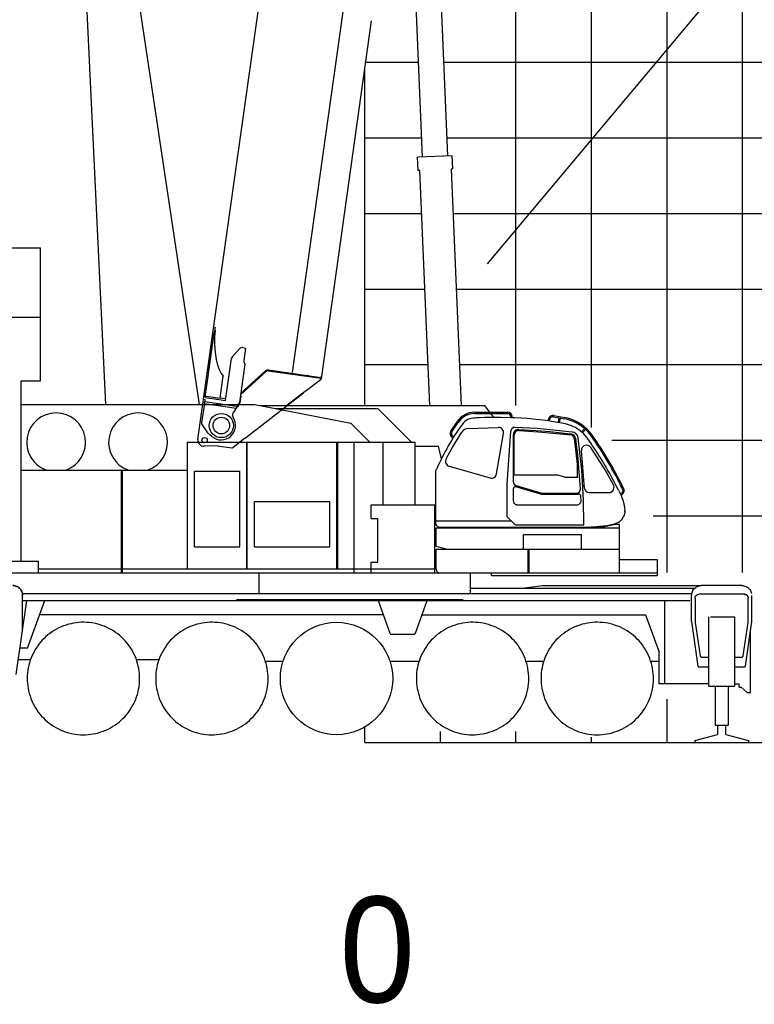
# Model space of a CAD drawing. Extents: x -441179 to 62702, y -334860 to 51651.
# Tile 28 of 68: x -248391 to -238668, y -104689 to -91663. Entities that reach past the tile are written whole.
import ezdxf

# ---------------------------------------------------------------- set-up
doc = ezdxf.new("R2010")
doc.units = 0
doc.layers.get('0').update_dxf_attribs({"linetype": 'CONTINUOUS'})

msp = doc.modelspace()

# ---------------------------------------------------------------- linework, layer by layer
at = {"color": 252, "linetype": 'Continuous'}
for p, q in [((-238822.297051, -98976.151806), (-238822.297051, -64053.715621)), ((-239822.297051, -98976.151806), (-239822.297051, -66610.302851)), ((-240822.297051, -97056.40216), (-240822.297051, -69804.833451)), ((-241822.297051, -96767.571185), (-241822.297051, -77329.752861)), ((-243822.297051, -92226.299673), (-243112.683046, -92226.299673)), ((-242782.401193, -92226.299673), (-128822.297051, -92226.299673)), ((-243822.297051, -93226.299673), (-243070.77377, -93226.299673)), ((-242740.491917, -93226.299673), (-128822.297051, -93226.299673)), ((-243822.297051, -94226.299673), (-243070.893542, -94226.299673)), ((-242656.537955, -94226.299673), (-128822.297051, -94226.299673)), ((-243822.297051, -95226.299673), (-243028.984267, -95226.299673)), ((-242614.62868, -95226.299673), (-128822.297051, -95226.299673)), ((-243822.297051, -96226.299673), (-242987.074991, -96226.299673)), ((-242572.719404, -96226.299673), (-128822.297051, -96226.299673)), ((-240554.851839, -97226.299673), (-128822.297051, -97226.299673)), ((-240005.500891, -98226.299673), (-128822.297051, -98226.299673)), ((-239822.297051, -101226.299673), (-239822.297051, -100652.351125)), ((-242822.297051, -101226.299673), (-242822.297051, -101078.775604)), ((-241822.297051, -101226.299673), (-241822.297051, -101078.775604)), ((-240822.297051, -101226.299673), (-240822.297051, -101156.47144))]:
    msp.add_line(p, q, dxfattribs=at)
at = {"color": 151, "linetype": 'Continuous'}
for p, q in [((-249744.566857, -71895.347022), (-246014.157288, -96755.171282)), ((-224656.150535, -73980.059594), (-242203.098286, -94891.697699)), ((-247828.770401, -84662.407136), (-247256.887098, -96755.171282)), ((-250145.661309, -94682.771868), (-248117.215508, -94682.771868)), ((-248117.215508, -96439.471575), (-248117.215508, -94682.771868)), ((-249861.504082, -95597.857562), (-248117.215508, -95597.857562)), ((-248371.269219, -98828.248959), (-248371.269219, -96439.471575)), ((-248371.269219, -96439.471575), (-248117.215508, -96439.471575)), ((-248371.570809, -96755.171282), (-248371.269219, -96755.171282)), ((-248371.269219, -96755.171282), (-245277.616806, -96755.171282)), ((-245277.616806, -96755.171282), (-244008.473174, -97000.397104)), ((-245213.442251, -96767.571185), (-242234.297076, -96767.571185)), ((-242168.155815, -96855.759417), (-242234.297076, -96767.571185)), ((-245003.320192, -96808.171282), (-243649.000133, -96808.171282)), ((-243207.000612, -97250.171282), (-243648.99982, -96808.171282)), ((-242368.346978, -96873.759417), (-241929.320648, -96873.759417)), ((-242367.51098, -96855.759417), (-241932.422039, -96855.759417)), ((-242116.309721, -96924.887452), (-242154.655797, -96873.759417)), ((-241322.501672, -96900.063392), (-241177.529671, -96927.112466)), ((-243758.69903, -97250.171282), (-244008.473174, -97000.397104)), ((-242684.344974, -97105.984045), (-242598.627807, -96977.916024)), ((-242669.460927, -97116.22374), (-242579.583816, -96981.065225)), ((-242020.902886, -96925.011126), (-242082.350029, -96924.634173)), ((-241891.370519, -96928.314765), (-242020.902886, -96925.011126)), ((-241835.63897, -96930.722308), (-241891.370519, -96928.314765)), ((-241891.34832, -96928.315724), (-241891.34832, -96914.759834)), ((-241873.351738, -96929.093157), (-241873.351738, -96914.829718)), ((-241395.018373, -96971.651844), (-241389.10058, -96940.346843)), ((-241379.118713, -96973.607596), (-241374.52427, -96949.303273)), ((-241325.466985, -96915.759322), (-241180.368085, -96942.832211)), ((-241191.295098, -97004.664202), (-241262.615582, -96992.343984)), ((-241261.686933, -96992.504403), (-241249.8465, -96929.868767)), ((-241245.931902, -96995.225998), (-241234.131277, -96932.80095)), ((-242668.336757, -97328.751368), (-242539.748693, -97121.665095)), ((-242658.023482, -97173.064113), (-242645.514176, -97181.38244)), ((-242455.843357, -97072.869367), (-242058.256185, -97057.604936)), ((-242079.003252, -97673.312522), (-241986.921803, -97139.061635)), ((-241937.350029, -97809.23242), (-241892.358246, -97106.748926)), ((-241857.350029, -97779.608), (-241857.350029, -97150.219539)), ((-241844.350029, -97684.634173), (-241844.350029, -97154.160171)), ((-241835.505845, -97055.127534), (-241540.703016, -97066.917476)), ((-241789.440845, -97085.891032), (-241556.231376, -97098.529794)), ((-241784.977833, -97098.318012), (-241526.665033, -97114.16171)), ((-241556.231376, -97098.529794), (-241375.76135, -97113.334703)), ((-241540.703016, -97066.917476), (-241080.310666, -97114.642314)), ((-241526.665033, -97114.16171), (-241092.605269, -97156.579291)), ((-241375.76135, -97113.334703), (-241100.365611, -97143.6115)), ((-240955.38295, -97116.008971), (-240914.330671, -97071.53658)), ((-240942.339357, -97128.416088), (-240900.954414, -97083.583544)), ((-246171.297051, -97250.171282), (-243157.597039, -97250.171282)), ((-246171.297051, -98929.871234), (-246171.297051, -97250.171282)), ((-245385.696953, -98929.871234), (-245385.696953, -97250.171282)), ((-245378.196953, -98929.871234), (-245378.196953, -97250.171282)), ((-244192.497002, -98929.871295), (-244192.497002, -97250.171282)), ((-244178.297051, -98929.871295), (-244178.297051, -97250.171282)), ((-243964.597039, -98979.818347), (-243964.597039, -97250.171282)), ((-243580.597039, -98081.671282), (-243580.597039, -97250.171282)), ((-243157.597039, -98081.671282), (-243157.597039, -97250.171282)), ((-243157.597039, -97304.571307), (-242848.427111, -97304.571307)), ((-242809.525808, -97471.424059), (-242848.427111, -97304.571307)), ((-242667.955265, -97188.074788), (-242655.108922, -97196.617485)), ((-241010.350029, -97545.123476), (-241049.713216, -97198.800591)), ((-241002.926131, -97421.378435), (-241028.359728, -97214.691688)), ((-240952.527157, -97620.737748), (-241000.060627, -97195.276016)), ((-242746.74492, -97474.448445), (-242668.336757, -97328.751367)), ((-240967.709339, -97872.894073), (-241002.926131, -97421.378436)), ((-240914.130323, -97863.594463), (-240956.639047, -97364.014058)), ((-240643.014363, -97616.924858), (-240832.437263, -97321.785307)), ((-241010.350029, -97714.634173), (-241010.350029, -97545.123476)), ((-248371.269219, -97622.171282), (-246171.297051, -97622.171282)), ((-247041.997002, -98979.871234), (-247041.997002, -97622.171282)), ((-247028.497002, -98979.871234), (-247028.497002, -97622.171282)), ((-246075.497002, -97635.171282), (-245475.497002, -97635.171282)), ((-246075.497002, -98635.171282), (-246075.497002, -97635.171282)), ((-245475.497002, -98635.171282), (-245475.497002, -97635.171282)), ((-242882.350029, -98324.634234), (-242882.350029, -97647.576678)), ((-242706.203134, -97570.626782), (-242163.460747, -97726.247454)), ((-241844.350029, -97684.634173), (-241269.34995, -97684.634173)), ((-241269.34995, -97684.634173), (-241169.350515, -97714.634173)), ((-240929.832136, -98017.323393), (-240952.527157, -97620.737748)), ((-240533.593321, -97815.333734), (-240643.014363, -97616.924859)), ((-241937.350029, -98241.734296), (-241937.350029, -97809.23242)), ((-241169.350515, -97714.634173), (-241010.350029, -97714.634173)), ((-241857.350029, -98029.833176), (-241857.350029, -97865.861247)), ((-241829.061106, -97840.952922), (-241484.31341, -97939.673724)), ((-241821.38371, -97827.391315), (-241482.305305, -97925.022351)), ((-241484.31341, -97939.673724), (-240993.325679, -97939.673724)), ((-241482.305305, -97925.022351), (-241018.195763, -97924.879408)), ((-240854.255506, -97918.59096), (-240573.226839, -97918.59096)), ((-240465.64861, -97887.050588), (-240495.161042, -97828.832345)), ((-240441.79505, -97938.407865), (-240429.965508, -97932.851824)), ((-240435.043032, -97952.94512), (-240423.223283, -97947.206982)), ((-245285.497002, -98035.171282), (-244285.497002, -98035.171282)), ((-245285.497002, -98635.171282), (-245285.497002, -98035.171282)), ((-244285.497002, -98635.171282), (-244285.497002, -98035.171282)), ((-243737.295891, -98081.671282), (-242897.295891, -98081.671282)), ((-243737.295891, -98261.671282), (-243737.295891, -98081.671282)), ((-242897.295891, -98979.818347), (-242897.295891, -98081.671282)), ((-241814.615784, -98079.614764), (-241007.464902, -98079.614764)), ((-240961.31585, -98028.16054), (-240963.42026, -97968.542167)), ((-240926.207535, -98344.630023), (-240929.832136, -98017.323393)), ((-240408.719457, -98015.322815), (-240397.507672, -98056.441268)), ((-240397.507672, -98056.441268), (-240393.569268, -98074.462054)), ((-240382.472344, -98174.862444), (-240382.38895, -98164.771757)), ((-243737.295891, -98261.671282), (-243652.295891, -98261.671282)), ((-243652.295891, -98841.671282), (-243652.295891, -98261.671282)), ((-242882.350029, -98294.634234), (-241884.450127, -98294.634234)), ((-241834.454277, -98344.630023), (-241937.350029, -98241.73427)), ((-241834.454248, -98344.630023), (-240926.207535, -98344.630023)), ((-240506.139391, -98342.871234), (-240669.003931, -98376.922991)), ((-240453.539238, -98342.871234), (-240506.139391, -98342.871234)), ((-240459.567803, -98310.6664), (-240468.952568, -98316.105853)), ((-240453.539238, -98387.834246), (-240453.539238, -98342.871234)), ((-240452.196953, -98387.834246), (-242883.539238, -98387.834246)), ((-242883.539238, -98387.834246), (-242883.539238, -98623.532122)), ((-242822.142634, -98376.922991), (-240669.003931, -98376.922991)), ((-241721.696953, -98673.571307), (-241721.696953, -98473.834246)), ((-241721.696953, -98473.834246), (-240953.539238, -98473.834246)), ((-240953.539238, -98673.571307), (-240953.539238, -98473.834246)), ((-240452.196953, -98979.818347), (-240452.196953, -98387.834246)), ((-246075.497002, -98635.171282), (-245475.497002, -98635.171282)), ((-245285.497002, -98635.171282), (-244285.497002, -98635.171282)), ((-242882.220205, -98627.18659), (-242708.575212, -98673.571307)), ((-240452.196953, -98673.571307), (-242878.997002, -98673.571307)), ((-242878.997002, -98928.971301), (-242878.997002, -98673.571307)), ((-241661.297051, -98979.818347), (-241661.297051, -98673.571307)), ((-241648.096855, -98979.818347), (-241648.096855, -98673.571307)), ((-249863.385692, -98826.64049), (-248140.588066, -98826.64049)), ((-248140.588066, -98979.818347), (-248140.588066, -98826.64049)), ((-243737.295891, -98979.871234), (-243737.295891, -98841.671282)), ((-243737.295891, -98841.671282), (-243652.295891, -98841.671282)), ((-240452.196953, -98805.671282), (-239952.297051, -98805.671282)), ((-239952.297051, -98805.671282), (-239952.297051, -99014.171282)), ((-250139.297051, -98979.818347), (-239952.297051, -98979.818347)), ((-248140.711773, -98929.871234), (-242897.295891, -98929.871234)), ((-245220.907524, -99252.171282), (-245220.907524, -98979.818347)), ((-242423.686577, -99252.171282), (-242423.686577, -98980.571307)), ((-242145.494743, -99014.171282), (-242145.494743, -98979.818347)), ((-242145.494743, -99014.171282), (-239952.297051, -99014.171282)), ((-248353.602445, -99252.171282), (-239494.45623, -99252.171282)), ((-242423.686577, -99183.571284), (-239464.288301, -99183.571284)), ((-241743.906396, -99183.571284), (-241471.602338, -99149.171282)), ((-241471.602338, -99149.171282), (-239383.723418, -99149.171282)), ((-238832.297051, -99149.171282), (-239367.297051, -99149.171282)), ((-248436.080254, -100327.572283), (-248297.634832, -99349.171282)), ((-248352.297051, -99735.47127), (-248352.297051, -99279.171282)), ((-248352.297051, -99349.171282), (-239520.297051, -99349.171282)), ((-248289.721029, -99979.171282), (-248060.419332, -99349.171282)), ((-245521.297051, -99332.585497), (-242521.297051, -99332.585497)), ((-243647.167826, -99349.171282), (-243491.087792, -99777.997515)), ((-243153.506279, -99777.997515), (-242997.426319, -99349.171282)), ((-239851.297051, -100449.171282), (-239851.297051, -99349.171282)), ((-239497.297051, -99625.47127), (-239497.297051, -99279.171282)), ((-239451.797051, -99315.171282), (-239451.797051, -99640.171282)), ((-238797.797051, -99265.171282), (-239401.797051, -99265.171282)), ((-238747.797051, -99640.171282), (-238747.797051, -99315.171282)), ((-238702.297051, -99625.47127), (-238702.297051, -99281.080309)), ((-243578.7414, -99537.171282), (-248128.845871, -99537.171282)), ((-243065.852712, -99537.171282), (-240101.860283, -99537.171282)), ((-240108.272643, -99537.171282), (-239929.084404, -100029.486521)), ((-239497.297051, -99625.47127), (-239413.513848, -100217.572344)), ((-239451.797051, -99640.171282), (-239384.405937, -100078.21242)), ((-239268.784844, -100482.171282), (-239268.784844, -99564.171282)), ((-239248.108574, -99564.171282), (-238930.809258, -99564.171282)), ((-238930.809258, -99564.171282), (-238930.809258, -100482.171282)), ((-238815.188164, -100078.21242), (-238747.797051, -99640.171282)), ((-238786.080254, -100217.572344), (-238702.297051, -99625.47127)), ((-238716.797051, -100563.171282), (-238716.797051, -99727.943666)), ((-243472.293938, -99791.157122), (-243172.300164, -99791.157122)), ((-248289.721029, -99979.171282), (-248386.780914, -99979.171282)), ((-239929.084404, -100449.171282), (-239929.084404, -100029.486521)), ((-248408.006172, -100129.171282), (-248250.31891, -100129.171282)), ((-246846.760674, -100129.171282), (-246547.882012, -100129.171282)), ((-245139.723715, -100149.171282), (-244904.907582, -100149.171282)), ((-243489.939276, -100149.171282), (-243100.766411, -100149.171282)), ((-241688.151997, -100149.171282), (-241454.658061, -100149.171282)), ((-240038.151997, -100149.171282), (-239929.084404, -100149.171282)), ((-239364.638848, -100095.171282), (-239268.784844, -100095.171282)), ((-238930.809258, -100095.171282), (-238834.955254, -100095.171282)), ((-239403.61248, -100226.171282), (-239268.784844, -100226.171282)), ((-238930.809258, -100226.171282), (-238795.981621, -100226.171282)), ((-239268.784844, -100449.171282), (-239929.084404, -100449.171282)), ((-239268.784844, -100482.171282), (-238930.809258, -100482.171282)), ((-239184.786309, -100482.171038), (-239184.786309, -101001.103506)), ((-239014.807793, -100482.17116), (-239014.807793, -101001.103506)), ((-238930.809258, -100449.171282), (-238866.797051, -100449.171282)), ((-238866.797051, -100493.171282), (-238866.797051, -100449.171282)), ((-238866.797051, -100493.171282), (-238842.130337, -100493.171282)), ((-238842.130337, -100493.171282), (-238760.463721, -100563.171282)), ((-238760.463721, -100563.171282), (-238716.797051, -100563.171282)), ((-243822.297051, -101226.299673), (-243822.297051, -101071.336576)), ((-239018.235527, -101001.103506), (-239184.786309, -101001.103506)), ((-239154.786797, -101001.103506), (-239154.786797, -101121.328823)), ((-239047.02166, -101120.782643), (-239047.02166, -101001.103506)), ((-239453.797051, -101200.269596), (-239154.786797, -101121.328823)), ((-239453.797051, -101200.269596), (-239453.797051, -101226.299673)), ((-239047.02166, -101120.782643), (-238745.797051, -101200.417266)), ((-238745.797051, -101200.417266), (-238745.797051, -101226.299673)), ((-239453.797051, -101226.299673), (-238745.797051, -101226.299673))]:
    msp.add_line(p, q, dxfattribs=at)
at = {"color": 10, "linetype": 'Continuous'}
for p, q in [((-244779.336658, -96329.567891), (-243022.046908, -83825.801611)), ((-246032.792351, -97215.201299), (-244173.269046, -84020.122489)), ((-244394.122454, -96383.706217), (-243732.911128, -91678.943167)), ((-245805.172973, -95732.127698), (-245806.684135, -95742.880178)), ((-245890.34111, -96338.130487), (-245816.834158, -95815.101344)), ((-245816.834158, -95815.101344), (-245814.175395, -95796.183263)), ((-245806.684135, -95742.880178), (-245814.175395, -95796.183263)), ((-245811.534043, -95777.389064), (-245805.319349, -95776.290163)), ((-245809.607194, -95957.684881), (-245808.871533, -95837.482943)), ((-245808.124139, -95824.983618), (-245808.871533, -95837.482943)), ((-245805.319349, -95776.290163), (-245808.124139, -95824.983618)), ((-245801.569536, -96065.752741), (-245809.607194, -95957.684881)), ((-245439.34447, -96001.519841), (-245401.476569, -96006.841828)), ((-245788.322671, -96158.321117), (-245801.569536, -96065.752741)), ((-245483.641442, -96017.77875), (-245575.67792, -96121.113621)), ((-245401.476569, -96006.841828), (-245424.579353, -96171.226674)), ((-245769.737962, -96234.452792), (-245788.322671, -96158.321117)), ((-245747.793551, -96293.871245), (-245769.737962, -96234.452792)), ((-245665.631583, -96700.832979), (-245587.853193, -96147.410974)), ((-245479.462226, -96726.997376), (-245408.377254, -96221.201522)), ((-245934.723346, -96653.926504), (-245892.602969, -96354.224447)), ((-245892.602969, -96354.224447), (-245890.34111, -96338.130487)), ((-245723.875029, -96339.243166), (-245747.793551, -96293.871245)), ((-245737.257365, -96671.579656), (-245696.285012, -96380.046222)), ((-245702.40823, -96366.131366), (-245723.875029, -96339.243166)), ((-245699.254774, -96369.107759), (-245702.40823, -96366.131366)), ((-245696.285012, -96380.046222), (-245695.420278, -96373.893315)), ((-245464.914287, -96623.483413), (-245127.811595, -96315.808069)), ((-245462.108485, -96603.519093), (-245136.245453, -96306.855224)), ((-245127.809873, -96315.806771), (-245127.060253, -96315.121655)), ((-245126.975636, -96315.045718), (-245126.946918, -96315.049754)), ((-245103.435139, -96308.255237), (-244402.773938, -96406.726747)), ((-245102.126279, -96296.321734), (-245101.795356, -96296.368243)), ((-245101.765128, -96296.372491), (-244587.045151, -96368.711666)), ((-244559.820924, -96372.537782), (-244587.045151, -96368.711666)), ((-244559.820924, -96372.537782), (-244401.103927, -96394.844001)), ((-244407.675395, -96393.920441), (-244394.122454, -96383.706217)), ((-244597.433623, -96568.560788), (-244402.320784, -96416.889316)), ((-244402.320784, -96416.889316), (-244409.975514, -96405.714632)), ((-244394.492004, -96407.890697), (-244402.773938, -96406.726747)), ((-244392.821993, -96396.007951), (-244401.103927, -96394.844001)), ((-244394.492004, -96407.890697), (-244392.821993, -96396.007951)), ((-245955.208698, -96663.164926), (-245953.538687, -96651.28218)), ((-245934.723346, -96653.926504), (-245953.32597, -96651.312075)), ((-245934.723346, -96653.926504), (-245923.428257, -96645.415043)), ((-245923.428257, -96645.415043), (-245737.257365, -96671.579656)), ((-245471.95741, -96731.081466), (-245459.988513, -96645.918338)), ((-245459.988513, -96645.918338), (-245469.251892, -96654.347077)), ((-245401.662503, -97193.734433), (-244634.724273, -96597.548893)), ((-244624.667067, -96590.028371), (-244871.840309, -96781.874488)), ((-244630.596284, -96594.731429), (-244817.835957, -96740.026883)), ((-244634.724273, -96597.548893), (-244630.431847, -96593.309198)), ((-244630.582103, -96594.619387), (-244630.596284, -96594.731429)), ((-244624.512775, -96588.798854), (-244624.667067, -96590.028371)), ((-245947.089784, -96741.918283), (-245983.069733, -96997.92892)), ((-245957.992118, -96682.969991), (-245939.176777, -96685.614314)), ((-245947.089784, -96741.918283), (-245945.161329, -96728.196609)), ((-245947.089784, -96741.918283), (-245520.666787, -96801.848127)), ((-245939.176777, -96685.614314), (-245945.161329, -96728.196609)), ((-245514.983267, -96778.555311), (-245941.788557, -96718.571739)), ((-245939.176777, -96685.614314), (-245937.19582, -96685.89272)), ((-245933.994898, -96663.116975), (-245665.631583, -96700.832979)), ((-245737.53577, -96673.560613), (-245737.257365, -96671.579656)), ((-245735.492121, -96669.80766), (-245736.978959, -96669.598699)), ((-245671.62243, -96678.78396), (-245735.492121, -96669.80766)), ((-245662.708854, -96680.036682), (-245671.62243, -96678.78396)), ((-245514.983267, -96778.555311), (-245479.462226, -96726.997376)), ((-245484.642595, -96749.494928), (-245511.887335, -96789.089298)), ((-245484.642595, -96749.494928), (-245471.95741, -96731.081466)), ((-244817.825129, -96739.94984), (-244817.835957, -96740.026883)), ((-245566.802668, -96868.896211), (-245520.666787, -96801.848127)), ((-245520.666787, -96801.848127), (-245511.887335, -96789.089298)), ((-245900.632728, -97130.689071), (-245979.903203, -97011.808844)), ((-245642.120955, -96957.059404), (-245642.340552, -96956.626378)), ((-245880.087301, -97149.046924), (-245896.88481, -97134.884611)), ((-245846.748493, -97177.155213), (-245880.087301, -97149.046924)), ((-245773.026108, -97299.715004), (-245950.614626, -97306.279772)), ((-245773.026108, -97299.715004), (-245582.361429, -97326.511177)), ((-245415.26219, -97204.281087), (-245567.301997, -97322.494959)), ((-245415.163231, -97203.576957), (-245412.896012, -97201.818504)), ((-245412.99837, -97202.546822), (-245401.662503, -97193.734433))]:
    msp.add_line(p, q, dxfattribs=at)
at = {"color": 161, "linetype": 'Continuous'}
for p, q in [((-243060.16083, -93479.535732), (-243246.151687, -89041.595565)), ((-242916.431979, -89028.182205), (-242730.458063, -93465.718128)), ((-242665.518974, -93462.996577), (-243125.111627, -93482.257773)), ((-243117.783936, -93657.104288), (-243125.111627, -93482.257773)), ((-242658.191284, -93637.843093), (-242665.518974, -93462.996577)), ((-243094.788497, -93656.140566), (-243117.783936, -93657.104288)), ((-242964.390694, -96767.571185), (-243094.788497, -93656.140566)), ((-242658.191284, -93637.843093), (-242681.159403, -93638.80567)), ((-242681.159403, -93638.80567), (-242550.035107, -96767.571185))]:
    msp.add_line(p, q, dxfattribs=at)
at = {"color": 14, "linetype": 'Continuous'}
for p, q in [((-243822.297051, -96767.571185), (-243822.297051, -92314.957064)), ((-243822.297051, -101226.299673), (-243822.297051, -101022.260876)), ((-243822.297051, -101226.299673), (-128822.297051, -101226.299673))]:
    msp.add_line(p, q, dxfattribs=at)
at = {"color": 102, "linetype": 'Continuous'}
msp.add_line((-244528.263831, -94981.390995), (-244528.226359, -94981.396262), dxfattribs=at)
at = {"color": 255, "linetype": 'Continuous'}
msp.add_line((-243822.297051, -101226.299673), (-128822.297051, -101226.299673), dxfattribs=at)
at = {"color": 10, "linetype": 'Continuous'}
for points in [[(-244604.458406, -96571.367138), (-244605.735885, -96572.705371), (-244607.05331, -96574.031805), (-244609.80367, -96576.651524), (-244612.687282, -96579.23247), (-244614.922196, -96581.144942), (-244617.211572, -96583.038955), (-244621.912299, -96586.785224), (-244624.732273, -96588.96833), (-244630.431847, -96593.309198)], [(-244604.458406, -96571.367138), (-244605.862031, -96572.835557), (-244607.314054, -96574.286394), (-244608.947487, -96575.85503), (-244610.62736, -96577.403279), (-244613.872449, -96580.253917), (-244617.230522, -96583.053257), (-244619.626812, -96584.984629), (-244624.512775, -96588.798854)], [(-244604.458406, -96571.367138), (-244602.940518, -96570.894766), (-244601.497999, -96570.39948), (-244600.452733, -96570.000924), (-244599.463838, -96569.586721), (-244598.402835, -96569.087147), (-244597.433623, -96568.560788)], [(-244604.458406, -96571.367138), (-244602.940518, -96570.894766), (-244601.497999, -96570.39948), (-244600.452733, -96570.000924), (-244599.463838, -96569.586721), (-244598.402835, -96569.087147), (-244597.433623, -96568.560788)]]:
    msp.add_lwpolyline(points, dxfattribs=at)
at = {"color": 151, "linetype": 'Continuous'}
for points in [[(-242082.353992, -96924.634149), (-242157.564873, -96925.195208), (-242232.872368, -96926.890765), (-242308.245537, -96929.725237), (-242345.948174, -96931.570696), (-242383.738213, -96933.706683)], [(-241397.267492, -96971.943687), (-241431.694023, -96967.140521), (-241512.224785, -96957.234759), (-241592.911309, -96948.637103), (-241673.726738, -96941.35097), (-241754.645195, -96935.378069), (-241835.638848, -96930.719866)], [(-241262.615562, -96992.34387), (-241271.203789, -96990.860247), (-241351.344902, -96978.350482), (-241397.267473, -96971.943556)], [(-240945.947563, -97124.983948), (-240967.140068, -97106.955462), (-240989.364922, -97090.090472), (-241012.526055, -97074.470843), (-241036.519463, -97060.171282), (-241061.235039, -97047.25429), (-241086.54876, -97035.769427), (-241112.336602, -97025.753069), (-241138.474053, -97017.226702), (-241164.835381, -97010.19887), (-241191.295098, -97004.664202)], [(-240906.498711, -97164.721697), (-240907.006523, -97164.11928), (-240925.883477, -97144.068987), (-240945.947563, -97124.983948)], [(-240873.08709, -97206.662005), (-240881.22332, -97195.560931), (-240889.663018, -97184.687151), (-240898.39959, -97174.04848), (-240907.426934, -97163.653216), (-240916.738457, -97153.509173), (-240926.32708, -97143.623919), (-240926.035332, -97143.9247)], [(-240780.155449, -97341.87929), (-240786.305596, -97332.579974), (-240807.655205, -97300.828997), (-240829.236504, -97269.257708), (-240851.047783, -97237.86806), (-240873.08709, -97206.662005)], [(-240495.161042, -97828.832345), (-240512.819756, -97794.650042), (-240530.724785, -97760.63637), (-240548.887627, -97726.766497), (-240567.306816, -97693.043719), (-240585.980645, -97659.470843), (-240604.906914, -97626.050799), (-240624.08416, -97592.786273), (-240643.51043, -97559.679827), (-240663.183525, -97526.734515), (-240683.101982, -97493.952532), (-240703.263848, -97461.336566), (-240723.666924, -97428.889056), (-240744.309502, -97396.6122), (-240765.189629, -97364.508318), (-240781.038262, -97340.544573)], [(-242882.350029, -97647.576678), (-242882.209954, -97642.282366), (-242881.788811, -97636.991961), (-242881.087212, -97631.728411), (-242880.106743, -97626.506854), (-242878.849419, -97621.341204), (-242877.319268, -97616.249407), (-242874.9674, -97609.85744), (-242872.191887, -97603.651995)], [(-240465.64861, -97887.050588), (-240427.855889, -97968.419207), (-240423.96502, -97977.249896), (-240420.248223, -97986.148699), (-240408.719457, -98015.322815)], [(-240395.787529, -98064.123797), (-240393.569268, -98074.462054), (-240391.767998, -98083.763568), (-240390.194512, -98092.790667), (-240390.155449, -98093.053362)], [(-240385.571465, -98198.598773), (-240388.929131, -98210.897479), (-240392.704766, -98221.496844), (-240396.955254, -98231.497027), (-240401.382744, -98240.64577), (-240406.033623, -98249.331805), (-240411.039482, -98257.883257), (-240416.260918, -98266.060381), (-240422.278252, -98274.622759)], [(-240390.155189, -98093.053323), (-240387.928643, -98107.987933), (-240386.285088, -98121.771624), (-240382.38895, -98164.771757)], [(-240382.472344, -98174.862444), (-240383.49334, -98187.105486), (-240385.571465, -98198.598773)], [(-242857.044167, -98368.59962), (-242865.290825, -98362.249468), (-242869.720391, -98357.852557), (-242873.534844, -98352.985797), (-242875.962273, -98349.087725), (-242877.992485, -98345.04909), (-242880.46801, -98338.223284), (-242881.896538, -98331.353045), (-242882.350029, -98324.634234)], [(-240619.964133, -98353.885566), (-240557.98748, -98341.427386), (-240540.107842, -98337.620135), (-240522.303643, -98333.615984), (-240504.579766, -98329.417193)], [(-240468.952568, -98316.105853), (-240474.748711, -98318.951556), (-240480.614189, -98321.544085), (-240492.513115, -98325.974749), (-240504.580986, -98329.412554)], [(-240459.567803, -98310.6664), (-240451.425957, -98304.918841), (-240444.127617, -98298.86513), (-240435.632012, -98290.615313), (-240428.407402, -98282.457171), (-240422.278252, -98274.622759)], [(-240422.278252, -98274.622759), (-240416.260918, -98266.060381), (-240411.039482, -98257.883257), (-240406.033623, -98249.331805), (-240401.382744, -98240.64577), (-240396.955254, -98231.497027), (-240394.755303, -98226.321002)], [(-242857.044167, -98368.59962), (-242848.844902, -98371.835101), (-242843.264824, -98373.428362), (-242822.142634, -98376.922991)], [(-240954.022361, -98376.922991), (-240828.01873, -98373.604693), (-240791.966973, -98371.757891), (-240755.846611, -98369.086566), (-240719.851006, -98365.640338), (-240619.964133, -98353.885566)], [(-242883.539238, -98623.532122), (-242883.502373, -98624.0945), (-242882.220205, -98627.18659)], [(-242878.997002, -98928.971301), (-242878.92144, -98931.851611), (-242878.299126, -98937.702136), (-242877.080254, -98943.34862), (-242875.325005, -98948.686205), (-242872.389458, -98954.997241), (-242868.84063, -98960.597064), (-242864.12481, -98966.185412), (-242858.936699, -98970.80086), (-242853.409966, -98974.479876), (-242846.598687, -98977.669604), (-242839.578423, -98979.675067), (-242832.449517, -98980.533495), (-242830.596978, -98980.571307)], [(-248482.297051, -99149.171282), (-248468.708184, -99149.883441), (-248455.26873, -99152.012103), (-248442.125176, -99155.533953), (-248429.421074, -99160.410418), (-248417.297051, -99166.58803), (-248405.884941, -99173.999041), (-248395.309746, -99182.562396), (-248385.688164, -99192.184344), (-248377.125176, -99202.759173), (-248369.714043, -99214.171282), (-248363.536309, -99226.29555), (-248358.659355, -99238.999041), (-248355.137871, -99252.142718), (-248353.008965, -99265.582537), (-248352.297051, -99279.171282)], [(-248352.297051, -99279.171282), (-248353.008965, -99265.582537), (-248355.137871, -99252.142718), (-248358.659355, -99238.999041), (-248363.536309, -99226.29555), (-248369.714043, -99214.171282), (-248377.125176, -99202.759173), (-248385.688164, -99192.184344), (-248395.309746, -99182.562396), (-248405.884941, -99173.999041), (-248417.297051, -99166.58803), (-248429.421074, -99160.410418), (-248442.125176, -99155.533953), (-248455.26873, -99152.012103), (-248468.708184, -99149.883441), (-248482.297051, -99149.171282)], [(-239497.297051, -99279.171282), (-239496.585137, -99265.582537), (-239494.45623, -99252.142718), (-239490.934746, -99238.999041), (-239486.057793, -99226.29555), (-239479.880059, -99214.171282), (-239472.468926, -99202.759173), (-239463.905449, -99192.184344), (-239454.284355, -99182.562396), (-239443.70916, -99173.999041), (-239432.297051, -99166.58803), (-239420.173027, -99160.410418), (-239407.468926, -99155.533953), (-239394.325371, -99152.012103), (-239380.885918, -99149.883441), (-239367.297051, -99149.171282)], [(-238832.297051, -99149.171282), (-238818.708184, -99149.883441), (-238805.26873, -99152.012103), (-238792.125176, -99155.533953), (-238779.421074, -99160.410418), (-238767.297051, -99166.58803), (-238755.884941, -99173.999041), (-238745.309746, -99182.562396), (-238735.688652, -99192.184344), (-238727.125176, -99202.759173), (-238719.714043, -99214.171282), (-238713.536309, -99226.29555), (-238708.659355, -99238.999041), (-238705.137871, -99252.142718), (-238704.773613, -99254.442954)], [(-239451.797051, -99315.171282), (-239451.718437, -99312.367755), (-239451.482598, -99309.573046), (-239451.090508, -99306.795977), (-239450.543633, -99304.045245), (-239449.842949, -99301.329516), (-239448.991387, -99298.657336), (-239447.990898, -99296.037097), (-239446.845391, -99293.477099), (-239445.558281, -99290.985339), (-239444.133477, -99288.569689), (-239442.574883, -99286.237719), (-239440.888848, -99283.996783), (-239439.079277, -99281.853961), (-239437.15252, -99279.815936), (-239435.114434, -99277.889178), (-239432.971367, -99276.079699), (-239430.730645, -99274.393237), (-239428.398613, -99272.83507), (-239425.983086, -99271.410113), (-239423.491387, -99270.122851), (-239420.931328, -99268.977313), (-239418.311211, -99267.97713), (-239415.638848, -99267.125414), (-239412.923027, -99266.424883), (-239410.172539, -99265.877734), (-239407.395195, -99265.485674), (-239404.600762, -99265.249957), (-239401.797051, -99265.171282)], [(-238797.797051, -99265.171282), (-238794.99334, -99265.249957), (-238792.198906, -99265.485674), (-238789.421562, -99265.877734), (-238786.671074, -99266.424883), (-238783.955254, -99267.125414), (-238781.282891, -99267.97713), (-238778.662773, -99268.977313), (-238776.102715, -99270.122851), (-238773.611016, -99271.410113), (-238771.195488, -99272.83507), (-238768.863457, -99274.393237), (-238766.622734, -99276.079699), (-238764.479668, -99277.889178), (-238762.441582, -99279.815936), (-238760.514824, -99281.853961), (-238758.705254, -99283.996783), (-238757.019219, -99286.237719), (-238755.460625, -99288.569689), (-238754.03582, -99290.985339), (-238752.748711, -99293.477099), (-238751.603203, -99296.037097), (-238750.602715, -99298.657336), (-238749.751152, -99301.329516), (-238749.050469, -99304.045245), (-238748.503594, -99306.795977), (-238748.111504, -99309.573046), (-238747.875664, -99312.367755), (-238747.797051, -99315.171282)], [(-238747.797051, -99315.171282), (-238747.875664, -99312.367755), (-238748.111504, -99309.573046), (-238748.503594, -99306.795977), (-238749.050469, -99304.045245), (-238749.751152, -99301.329516), (-238750.602715, -99298.657336), (-238751.603203, -99296.037097), (-238752.748711, -99293.477099), (-238754.03582, -99290.985339), (-238755.460625, -99288.569689), (-238757.019219, -99286.237719), (-238758.705254, -99283.996783), (-238760.514824, -99281.853961), (-238762.441582, -99279.815936), (-238764.479668, -99277.889178), (-238766.622734, -99276.079699), (-238768.863457, -99274.393237), (-238771.195488, -99272.83507), (-238773.611016, -99271.410113), (-238776.102715, -99270.122851), (-238778.662773, -99268.977313), (-238781.282891, -99267.97713), (-238783.955254, -99267.125414), (-238786.671074, -99266.424883), (-238789.421562, -99265.877734), (-238792.198906, -99265.485674), (-238794.99334, -99265.249957), (-238797.797051, -99265.171282)], [(-246894.375664, -100022.478655), (-246911.545586, -99992.705096), (-246930.072441, -99963.756243), (-246949.916191, -99935.693987), (-246971.034844, -99908.578021), (-246993.383477, -99882.466448), (-247016.913994, -99857.414752), (-247041.576592, -99833.47658), (-247067.318047, -99810.702899), (-247094.08416, -99789.142413), (-247121.817314, -99768.841021), (-247150.458428, -99749.84212), (-247179.946465, -99732.186297), (-247210.218437, -99715.911089), (-247241.209893, -99701.051348), (-247272.854424, -99687.638751), (-247305.084648, -99675.701922), (-247337.831719, -99665.266375), (-247371.025811, -99656.354266), (-247404.596123, -99648.984698), (-247438.470879, -99643.173419), (-247472.577812, -99638.932757), (-247506.844414, -99636.271868), (-247541.197197, -99635.196307), (-247575.563164, -99635.708392), (-247609.868584, -99637.807147), (-247644.040459, -99641.487933), (-247678.006035, -99646.74306), (-247711.692803, -99653.561175), (-247745.028496, -99661.927752), (-247777.942314, -99671.824969), (-247810.363945, -99683.231768), (-247842.224053, -99696.123675), (-247873.454766, -99710.473223), (-247903.989678, -99726.249835), (-247933.763359, -99743.419818), (-247962.71209, -99761.946551), (-247990.77459, -99781.790423), (-248017.890312, -99802.909197), (-248044.002129, -99825.257708), (-248069.053398, -99848.788287), (-248092.991875, -99873.450701), (-248115.765312, -99899.192401), (-248137.325859, -99925.958392), (-248157.627129, -99953.691546), (-248176.626152, -99982.33272), (-248194.281914, -100011.820757), (-248210.557305, -100042.09273), (-248225.417168, -100073.084063), (-248238.829766, -100104.728533), (-248250.766289, -100136.958758), (-248261.201836, -100169.705889), (-248270.113945, -100202.899981), (-248277.483574, -100236.470233), (-248283.295098, -100270.34511), (-248287.535332, -100304.452044), (-248290.196465, -100338.718646), (-248291.272148, -100373.071429), (-248290.759941, -100407.437274), (-248288.661309, -100441.742816), (-248284.980645, -100475.914813), (-248279.725273, -100509.880389), (-248272.907402, -100543.566912), (-248264.540703, -100576.902728), (-248254.643242, -100609.816546), (-248243.236504, -100642.238177), (-248230.344902, -100674.098284), (-248215.995293, -100705.329119), (-248200.218437, -100735.863909)], [(-245194.375664, -100022.478655), (-245211.545586, -99992.705096), (-245230.072319, -99963.756243), (-245249.916191, -99935.693987), (-245271.034966, -99908.578021), (-245293.383477, -99882.466448), (-245316.913994, -99857.414752), (-245341.57647, -99833.47658), (-245367.318169, -99810.702899), (-245394.08416, -99789.142413), (-245421.817314, -99768.841021), (-245450.458428, -99749.84212), (-245479.946465, -99732.186297), (-245510.218437, -99715.911089), (-245541.209893, -99701.051348), (-245572.854302, -99687.638751), (-245605.084526, -99675.701922), (-245637.831597, -99665.266375), (-245671.025811, -99656.354266), (-245704.596001, -99648.984698), (-245738.470879, -99643.173419), (-245772.577812, -99638.932757), (-245806.844414, -99636.271868), (-245841.197197, -99635.196307), (-245875.563164, -99635.708392), (-245909.868584, -99637.807147), (-245944.040459, -99641.487933), (-245978.006035, -99646.74306), (-246011.692803, -99653.561175), (-246045.028496, -99661.927752), (-246077.942314, -99671.824969), (-246110.363945, -99683.231768), (-246142.224053, -99696.123675), (-246173.454766, -99710.473223), (-246203.989678, -99726.249835), (-246233.763115, -99743.419818), (-246262.71209, -99761.946551), (-246290.774346, -99781.790423), (-246317.890312, -99802.909197), (-246344.001885, -99825.257708), (-246369.053643, -99848.788287), (-246392.991875, -99873.450701), (-246415.765312, -99899.192401), (-246437.325859, -99925.958392), (-246457.627373, -99953.691546), (-246476.626152, -99982.33272), (-246494.281914, -100011.820757), (-246510.557305, -100042.09273), (-246525.416924, -100073.084063), (-246538.829521, -100104.728533), (-246550.766289, -100136.958758), (-246561.201836, -100169.705889), (-246570.113945, -100202.899981), (-246577.483574, -100236.470233), (-246583.294853, -100270.34511), (-246587.535576, -100304.452044), (-246590.196465, -100338.718646), (-246591.272148, -100373.071429), (-246590.759941, -100407.437274), (-246588.661309, -100441.742816), (-246584.9804, -100475.914813), (-246579.725273, -100509.880389), (-246572.907158, -100543.566912), (-246564.540703, -100576.902728), (-246554.643242, -100609.816546), (-246543.236504, -100642.238177), (-246530.344658, -100674.098284), (-246515.995049, -100705.329119), (-246500.218437, -100735.863909)], [(-241744.375664, -100022.478655), (-241761.545586, -99992.705096), (-241780.072319, -99963.756243), (-241799.916191, -99935.693987), (-241821.034966, -99908.578021), (-241843.383477, -99882.466448), (-241866.913994, -99857.414752), (-241891.57647, -99833.47658), (-241917.318169, -99810.702899), (-241944.08416, -99789.142413), (-241971.817314, -99768.841021), (-242000.458428, -99749.84212), (-242029.946465, -99732.186297), (-242060.218437, -99715.911089), (-242091.209893, -99701.051348), (-242122.854302, -99687.638751), (-242155.084526, -99675.701922), (-242187.831597, -99665.266375), (-242221.025811, -99656.354266), (-242254.596001, -99648.984698), (-242288.470879, -99643.173419), (-242322.577812, -99638.932757), (-242356.844414, -99636.271868), (-242391.197197, -99635.196307), (-242425.563042, -99635.708392), (-242459.868584, -99637.807147), (-242494.040581, -99641.487933), (-242528.006157, -99646.74306), (-242561.692681, -99653.561175), (-242595.028496, -99661.927752), (-242627.942314, -99671.824969), (-242660.363945, -99683.231768), (-242692.224053, -99696.123675), (-242723.454888, -99710.473223), (-242753.989678, -99726.249835), (-242783.763237, -99743.419818), (-242812.71209, -99761.946551), (-242840.774346, -99781.790423), (-242867.890312, -99802.909197), (-242894.001885, -99825.257708), (-242919.053582, -99848.788287), (-242942.991753, -99873.450701), (-242965.765435, -99899.192401), (-242987.32592, -99925.958392), (-243007.627312, -99953.691546), (-243026.626213, -99982.33272), (-243044.282036, -100011.820757), (-243060.557244, -100042.09273), (-243075.416985, -100073.084063), (-243088.829582, -100104.728533), (-243100.766411, -100136.958758), (-243111.201958, -100169.705889), (-243120.114067, -100202.899981), (-243127.483635, -100236.470233), (-243133.294915, -100270.34511), (-243137.535576, -100304.452044), (-243140.196465, -100338.718646), (-243141.272026, -100373.071429), (-243140.759941, -100407.437274), (-243138.661187, -100441.742816), (-243134.9804, -100475.914813), (-243129.725273, -100509.880389), (-243122.907158, -100543.566912), (-243114.540581, -100576.902728), (-243104.643364, -100609.816546), (-243093.236565, -100642.238177), (-243080.344658, -100674.098284), (-243065.99511, -100705.329119), (-243050.218499, -100735.863909)], [(-240094.375664, -100022.478655), (-240111.545586, -99992.705096), (-240130.072441, -99963.756243), (-240149.916191, -99935.693987), (-240171.034844, -99908.578021), (-240193.383477, -99882.466448), (-240216.913994, -99857.414752), (-240241.576592, -99833.47658), (-240267.318047, -99810.702899), (-240294.08416, -99789.142413), (-240321.817314, -99768.841021), (-240350.458428, -99749.84212), (-240379.946465, -99732.186297), (-240410.218437, -99715.911089), (-240441.209893, -99701.051348), (-240472.854424, -99687.638751), (-240505.084648, -99675.701922), (-240537.831719, -99665.266375), (-240571.025811, -99656.354266), (-240604.596123, -99648.984698), (-240638.470879, -99643.173419), (-240672.577812, -99638.932757), (-240706.844414, -99636.271868), (-240741.197197, -99635.196307), (-240775.563164, -99635.708392), (-240809.868584, -99637.807147), (-240844.040459, -99641.487933), (-240878.006035, -99646.74306), (-240911.692803, -99653.561175), (-240945.028496, -99661.927752), (-240977.942314, -99671.824969), (-241010.363945, -99683.231768), (-241042.224053, -99696.123675), (-241073.454766, -99710.473223), (-241103.989678, -99726.249835), (-241133.763115, -99743.419818), (-241162.71209, -99761.946551), (-241190.774346, -99781.790423), (-241217.890312, -99802.909197), (-241244.001885, -99825.257708), (-241269.053643, -99848.788287), (-241292.991875, -99873.450701), (-241315.765312, -99899.192401), (-241337.325859, -99925.958392), (-241357.627373, -99953.691546), (-241376.626152, -99982.33272), (-241394.281914, -100011.820757), (-241410.557305, -100042.09273), (-241425.416924, -100073.084063), (-241438.829521, -100104.728533), (-241450.766289, -100136.958758), (-241461.201836, -100169.705889), (-241470.113945, -100202.899981), (-241477.483574, -100236.470233), (-241483.294853, -100270.34511), (-241487.535576, -100304.452044), (-241490.196465, -100338.718646), (-241491.272148, -100373.071429), (-241490.759941, -100407.437274), (-241488.661309, -100441.742816), (-241484.9804, -100475.914813), (-241479.725273, -100509.880389), (-241472.907158, -100543.566912), (-241464.540703, -100576.902728), (-241454.643242, -100609.816546), (-241443.236504, -100642.238177), (-241430.344658, -100674.098284), (-241415.995049, -100705.329119), (-241400.218437, -100735.863909)], [(-243491.087792, -99777.997515), (-243488.874687, -99782.34096), (-243485.676567, -99786.020037), (-243481.683373, -99788.816058), (-243477.132378, -99790.563006), (-243472.293938, -99791.157122)], [(-243172.300164, -99791.157122), (-243167.461724, -99790.563006), (-243162.910698, -99788.816058), (-243158.917534, -99786.020037), (-243155.719414, -99782.34096), (-243153.506279, -99777.997515)], [(-248200.218437, -100735.863909), (-248183.048516, -100765.637469), (-248164.52166, -100794.586321), (-248144.67791, -100822.648577), (-248123.559258, -100849.764544), (-248101.210625, -100875.876116), (-248077.679863, -100900.927874), (-248053.017754, -100924.865984), (-248027.276055, -100947.639666), (-248000.509941, -100969.200091), (-247972.776543, -100989.501605), (-247944.13543, -101008.500384), (-247914.647637, -101026.156268), (-247884.375664, -101042.431536), (-247853.384209, -101057.291155), (-247821.739678, -101070.703753), (-247789.509453, -101082.640643), (-247756.762383, -101093.07619), (-247723.568291, -101101.988299), (-247689.997978, -101109.357806), (-247656.123223, -101115.169085), (-247622.016289, -101119.409808), (-247587.749687, -101122.070696), (-247553.396904, -101123.146258), (-247519.030937, -101122.634173), (-247484.725518, -101120.535418), (-247450.553643, -101116.854632), (-247416.588066, -101111.599505), (-247382.901299, -101104.78139), (-247349.565605, -101096.414813), (-247316.651787, -101086.517596), (-247284.230156, -101075.110735), (-247252.370049, -101062.21889), (-247221.139336, -101047.86928), (-247190.604424, -101032.092669), (-247160.830986, -101014.922747), (-247131.882012, -100996.396014), (-247103.819756, -100976.552142), (-247076.703789, -100955.433367), (-247050.592217, -100933.084857), (-247025.540459, -100909.554339), (-247001.602227, -100884.891863), (-246978.828789, -100859.150164), (-246957.268242, -100832.384173), (-246936.966728, -100804.651019), (-246917.967949, -100776.009905), (-246900.312187, -100746.521868), (-246884.036797, -100716.249896), (-246869.177178, -100685.258441), (-246855.76458, -100653.614031), (-246843.827812, -100621.383807), (-246833.392266, -100588.636736), (-246824.480156, -100555.442523), (-246817.110527, -100521.872332), (-246811.299248, -100487.997454), (-246807.058525, -100453.890521), (-246804.397637, -100419.623919), (-246803.321953, -100385.271136), (-246803.83416, -100350.905291), (-246805.932793, -100316.599749), (-246809.613701, -100282.427752), (-246814.868828, -100248.462176), (-246821.686943, -100214.775652), (-246830.053398, -100181.439837), (-246839.950859, -100148.526019), (-246851.357598, -100116.104449), (-246864.249443, -100084.24428), (-246878.599053, -100053.013445), (-246894.375664, -100022.478655)], [(-246500.218437, -100735.863909), (-246483.048516, -100765.637469), (-246464.52166, -100794.586321), (-246444.67791, -100822.648577), (-246423.559258, -100849.764544), (-246401.210625, -100875.876116), (-246377.680107, -100900.927874), (-246353.01751, -100924.865984), (-246327.276055, -100947.639666), (-246300.509941, -100969.200091), (-246272.776787, -100989.501605), (-246244.135674, -101008.500384), (-246214.647637, -101026.156268), (-246184.375664, -101042.431536), (-246153.384209, -101057.291155), (-246121.739678, -101070.703753), (-246089.509453, -101082.640643), (-246056.762383, -101093.07619), (-246023.568291, -101101.988299), (-245989.997978, -101109.357806), (-245956.123223, -101115.169085), (-245922.016289, -101119.409808), (-245887.749687, -101122.070696), (-245853.396904, -101123.146258), (-245819.03106, -101122.634173), (-245784.725518, -101120.535418), (-245750.55352, -101116.854632), (-245716.587944, -101111.599505), (-245682.901421, -101104.78139), (-245649.565605, -101096.414813), (-245616.651787, -101086.517596), (-245584.230156, -101075.110735), (-245552.370049, -101062.21889), (-245521.139214, -101047.86928), (-245490.604424, -101032.092669), (-245460.830864, -101014.922747), (-245431.882012, -100996.396014), (-245403.819756, -100976.552142), (-245376.703789, -100955.433367), (-245350.592217, -100933.084857), (-245325.540459, -100909.554339), (-245301.602349, -100884.891863), (-245278.828667, -100859.150164), (-245257.268242, -100832.384173), (-245236.966728, -100804.651019), (-245217.967949, -100776.009905), (-245200.312065, -100746.521868), (-245184.036797, -100716.249896), (-245169.177178, -100685.258441), (-245155.76458, -100653.614031), (-245143.82769, -100621.383807), (-245133.392144, -100588.636736), (-245124.480034, -100555.442523), (-245117.110527, -100521.872332), (-245111.299248, -100487.997454), (-245107.058525, -100453.890521), (-245104.397637, -100419.623919), (-245103.322075, -100385.271136), (-245103.83416, -100350.905291), (-245105.932915, -100316.599749), (-245109.613701, -100282.427752), (-245114.868828, -100248.462176), (-245121.686943, -100214.775652), (-245130.05352, -100181.439837), (-245139.950737, -100148.526019), (-245151.357598, -100116.104449), (-245164.249443, -100084.24428), (-245178.599053, -100053.013445), (-245194.375664, -100022.478655)], [(-243050.218499, -100735.863909), (-243033.048516, -100765.637469), (-243014.521782, -100794.586321), (-242994.67791, -100822.648577), (-242973.559136, -100849.764544), (-242951.210625, -100875.876116), (-242927.680046, -100900.927874), (-242903.017632, -100924.865984), (-242877.275933, -100947.639666), (-242850.509941, -100969.200091), (-242822.776787, -100989.501605), (-242794.135674, -101008.500384), (-242764.647637, -101026.156268), (-242734.375664, -101042.431536), (-242703.384209, -101057.291155), (-242671.7398, -101070.703753), (-242639.509575, -101082.640643), (-242606.762505, -101093.07619), (-242573.568291, -101101.988299), (-242539.998101, -101109.357806), (-242506.123223, -101115.169085), (-242472.016289, -101119.409808), (-242437.749687, -101122.070696), (-242403.396904, -101123.146258), (-242369.03106, -101122.634173), (-242334.725518, -101120.535418), (-242300.55352, -101116.854632), (-242266.587944, -101111.599505), (-242232.901421, -101104.78139), (-242199.565605, -101096.414813), (-242166.651787, -101086.517596), (-242134.230156, -101075.110735), (-242102.370049, -101062.21889), (-242071.139214, -101047.86928), (-242040.604424, -101032.092669), (-242010.830864, -101014.922747), (-241981.882012, -100996.396014), (-241953.819756, -100976.552142), (-241926.703789, -100955.433367), (-241900.592217, -100933.084857), (-241875.540459, -100909.554339), (-241851.602349, -100884.891863), (-241828.828667, -100859.150164), (-241807.268242, -100832.384173), (-241786.966728, -100804.651019), (-241767.967949, -100776.009905), (-241750.312187, -100746.521868), (-241734.036797, -100716.249896), (-241719.177178, -100685.258441), (-241705.76458, -100653.614031), (-241693.827812, -100621.383807), (-241683.392266, -100588.636736), (-241674.480156, -100555.442523), (-241667.110527, -100521.872332), (-241661.299248, -100487.997454), (-241657.058525, -100453.890521), (-241654.397637, -100419.623919), (-241653.321953, -100385.271136), (-241653.83416, -100350.905291), (-241655.932793, -100316.599749), (-241659.613701, -100282.427752), (-241664.868828, -100248.462176), (-241671.686943, -100214.775652), (-241680.053398, -100181.439837), (-241689.950859, -100148.526019), (-241701.357598, -100116.104449), (-241714.249443, -100084.24428), (-241728.599053, -100053.013445), (-241744.375664, -100022.478655)], [(-241400.218437, -100735.863909), (-241383.048516, -100765.637469), (-241364.52166, -100794.586321), (-241344.67791, -100822.648577), (-241323.559258, -100849.764544), (-241301.210625, -100875.876116), (-241277.680107, -100900.927874), (-241253.01751, -100924.865984), (-241227.276055, -100947.639666), (-241200.509941, -100969.200091), (-241172.776787, -100989.501605), (-241144.135674, -101008.500384), (-241114.647637, -101026.156268), (-241084.375664, -101042.431536), (-241053.384209, -101057.291155), (-241021.739678, -101070.703753), (-240989.509453, -101082.640643), (-240956.762383, -101093.07619), (-240923.568291, -101101.988299), (-240889.997978, -101109.357806), (-240856.123223, -101115.169085), (-240822.016289, -101119.409808), (-240787.749687, -101122.070696), (-240753.396904, -101123.146258), (-240719.030937, -101122.634173), (-240684.725518, -101120.535418), (-240650.553643, -101116.854632), (-240616.588066, -101111.599505), (-240582.901299, -101104.78139), (-240549.565605, -101096.414813), (-240516.651787, -101086.517596), (-240484.230156, -101075.110735), (-240452.370049, -101062.21889), (-240421.139336, -101047.86928), (-240390.604424, -101032.092669), (-240360.830986, -101014.922747), (-240331.882012, -100996.396014), (-240303.819756, -100976.552142), (-240276.703789, -100955.433367), (-240250.592217, -100933.084857), (-240225.540459, -100909.554339), (-240201.602227, -100884.891863), (-240178.828789, -100859.150164), (-240157.268242, -100832.384173), (-240136.966728, -100804.651019), (-240117.967949, -100776.009905), (-240100.312187, -100746.521868), (-240084.036797, -100716.249896), (-240069.177178, -100685.258441), (-240055.76458, -100653.614031), (-240043.827812, -100621.383807), (-240033.392266, -100588.636736), (-240024.480156, -100555.442523), (-240017.110527, -100521.872332), (-240011.299248, -100487.997454), (-240007.058525, -100453.890521), (-240004.397637, -100419.623919), (-240003.321953, -100385.271136), (-240003.83416, -100350.905291), (-240005.932793, -100316.599749), (-240009.613701, -100282.427752), (-240014.868828, -100248.462176), (-240021.686943, -100214.775652), (-240030.053398, -100181.439837), (-240039.950859, -100148.526019), (-240051.357598, -100116.104449), (-240064.249443, -100084.24428), (-240078.599053, -100053.013445), (-240094.375664, -100022.478655)], [(-239384.405937, -100078.21242), (-239384.059258, -100079.950274), (-239383.560234, -100081.650591), (-239382.912285, -100083.300067), (-239382.120781, -100084.885638), (-239381.192559, -100086.395037), (-239380.133965, -100087.816302), (-239378.953789, -100089.138262), (-239377.661309, -100090.350604), (-239376.266777, -100091.443743), (-239374.780449, -100092.409136), (-239373.21502, -100093.239214), (-239371.581719, -100093.927386), (-239369.894219, -100094.468401), (-239368.165703, -100094.857867), (-239366.408867, -100095.092791), (-239364.638848, -100095.171282)], [(-238834.955254, -100095.171282), (-238833.185234, -100095.092791), (-238831.428398, -100094.857867), (-238829.699883, -100094.468401), (-238828.012383, -100093.927386), (-238826.379082, -100093.239214), (-238824.813652, -100092.409136), (-238823.327324, -100091.443743), (-238821.932793, -100090.350604), (-238820.640312, -100089.138262), (-238819.460137, -100087.816302), (-238818.401543, -100086.395037), (-238817.47332, -100084.885638), (-238816.681816, -100083.300067), (-238816.033867, -100081.650591), (-238815.534844, -100079.950274), (-238815.188164, -100078.21242)], [(-239413.513848, -100217.572344), (-239412.397637, -100220.949114), (-239410.169121, -100223.721453), (-239407.11248, -100225.538836), (-239403.61248, -100226.171282)], [(-238795.981621, -100226.171282), (-238792.481621, -100225.538836), (-238789.42498, -100223.721453), (-238787.196465, -100220.949114), (-238786.080254, -100217.572344)]]:
    msp.add_lwpolyline(points, dxfattribs=at)
for centre, radius in [((-245722.297051, -97032.171282), 160.000045), ((-244197.423429, -100379.117698), 743.914767)]:
    msp.add_circle(centre, radius, dxfattribs=at)
at = {"color": 10, "linetype": 'Continuous'}
for centre, radius in [((-245722.297052, -97032.171282), 110), ((-245943.463714, -97226.280368), 35.250003)]:
    msp.add_circle(centre, radius, dxfattribs=at)
for centre, radius, start, end in [((-245446.303125, -96051.033245), 49.999999, 81.999995, 138.309932), ((-245538.339789, -96154.369629), 49.999999, 138.309932, 171.999997), ((-245365.16265, -96179.577147), 59.999999, 171.999997, 223.926876), ((-245957.567723, -96579.926619), 333.422541, 38.165599, 39.219252), ((-245107.971525, -96337.91282), 41.999999, 81.999995, 132.314543), ((-245107.610374, -96337.963576), 41.999999, 81.999995, 132.314543), ((-245107.587722, -96337.96676), 29.999999, 81.999995, 132.38682), ((-245107.610374, -96337.963576), 29.999999, 81.999995, 132.314543), ((-244653.373476, -96607.624733), 3.8, 301.57778, 314.043822), ((-247909.338182, -97254.225056), 389.5, 289.150006, 250.849994), ((-246824.291802, -97254.265884), 389.5, 289.168305, 250.831695), ((-245525.610642, -96897.239165), 49.999999, 162.299674, 214.129021), ((-245525.610642, -96897.239165), 49.999999, 145.468435, 162.299674), ((-245930.147321, -96966.268529), 66.999999, 171.999997, 172.05662), ((-245963.263158, -97000.712553), 20, 171.999997, 213.695601), ((-245724.278009, -97031.892877), 189.999996, 229.865739, 34.129026), ((-245883.992708, -97119.592776), 20, 213.695601, 229.865739), ((-245953.570608, -97226.335189), 79.999998, 171.999997, 272.1173), ((-245583.838578, -97293.988363), 31.999999, 262, 262.074127), ((-245580.557161, -97306.568502), 20, 262, 262.201995), ((-245579.578009, -97306.706113), 20, 262, 307.865762)]:
    msp.add_arc(centre, radius, start, end, dxfattribs=at)
at = {"color": 151, "linetype": 'Continuous'}
for centre, radius, start, end in [((-242367.51098, -97135.448099), 279.688682, 90, 146.205222), ((-242368.346978, -97134.761986), 261.002569, 90, 146.377064), ((-241932.422039, -96914.829718), 59.070301, 0, 90), ((-241932.348737, -96914.759834), 41.000417, 0, 90), ((-241333.157262, -96957.173009), 58.09518, 79.4312, 169.295313), ((-239834.626797, -98962.265503), 3327.556512, 144.216612, 155.902437), ((-242371.452049, -97133.767308), 200.435151, 87.911009, 144.216612), ((-241333.183819, -96957.118194), 42.072626, 79.431146, 169.295235), ((-241283.053281, -97494.394592), 561.039447, 35.057905, 79.458505), ((-241283.10299, -97494.570724), 577.195392, 35.069521, 79.440594), ((-242635.227243, -97138.859019), 59.104276, 146.205222, 236.376469), ((-242635.322107, -97138.925222), 40.99776, 146.377064, 236.377243), ((-242451.875094, -97176.229291), 103.436072, 92.198658, 148.162217), ((-242055.583192, -97127.227419), 69.673776, 350.220798, 92.198658), ((-241837.294007, -97110.275611), 55.17706, 88.14285, 176.335397), ((-241792.927121, -97150.219539), 64.422908, 86.897896, 180), ((-241788.402929, -97154.160171), 55.9471, 86.490142, 180), ((-241106.476565, -97213.568335), 58.067979, 0, 84.418612), ((-241109.274767, -97224.648593), 81.525355, 0, 83.726141), ((-241090.882223, -97205.422793), 91.386648, 6.374769, 84.081787), ((-244961.192214, -100076.267362), 5054.898622, 25.79951, 35.065948), ((-244990.926997, -100093.813159), 5105.306401, 25.829019, 35.035358), ((-240889.307175, -97358.284866), 67.575178, 32.692669, 184.863517), ((-242687.73197, -97506.206782), 67.015821, 151.712693, 254.002333), ((-242144.944208, -97661.94719), 66.913231, 254.010802, 350.220798), ((-241807.625433, -97779.608), 49.724596, 180, 253.937273), ((-240596.670126, -97850.12013), 72.033163, 288.09443, 28.876414), ((-241832.466632, -97865.861247), 24.883397, 74.020582, 180), ((-241018.211324, -97874.356262), 50.523148, 270.017647, 0), ((-240993.325679, -97969.597768), 29.924044, 0, 90), ((-240854.255506, -97858.499783), 60.091177, 184.863517, 270), ((-240447.725832, -97894.870673), 41.928414, 295.061208, 25.794873), ((-240447.644448, -97894.789558), 57.819787, 294.980687, 26.776648), ((-241807.458239, -98029.722852), 49.891912, 179.999921, 270), ((-241011.351072, -98029.561271), 50.053493, 270, 0)]:
    msp.add_arc(centre, radius, start, end, dxfattribs=at)

# ---------------------------------------------------------------- texts
at = {"color": 7, "linetype": 'Continuous', "insert": (-244158.065019, -103264.377563), "char_height": 1400, "attachment_point": 1}
msp.add_mtext('\\W0.959616;\\A1;0', dxfattribs=at)

doc.saveas('drawing.dxf')
